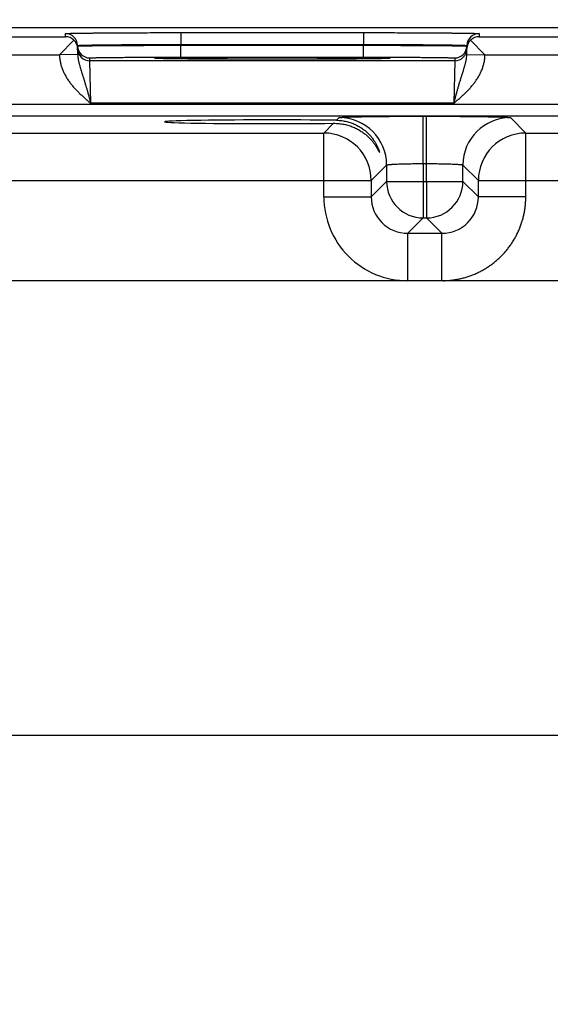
# Model space of a CAD drawing. Header units: inches. Extents: x 0 to 34, y 0 to 22.
# Tile 45 of 124: x 15 to 15.9, y 15.8 to 17.4. Entities that reach past the tile are written whole.
import ezdxf

# ---------------------------------------------------------------- set-up
doc = ezdxf.new("R2010")
doc.units = ezdxf.units.IN
doc.header["$LTSCALE"] = 1.87
doc.header["$MEASUREMENT"] = 0
doc.layers.get('0').update_dxf_attribs({"linetype": 'CONTINUOUS'})
doc.layers.add('DIMENSIONS', color=7, linetype='CONTINUOUS')
doc.styles.get("Standard").update_dxf_attribs({"font": 'txt', "width": 0.8})
doc.dimstyles.new('DIMSTYLE_1', dxfattribs={"dimtxt": 0.125, "dimasz": 0.18, "dimexe": 0.125, "dimexo": 0.0625, "dimgap": 0.09, "dimtad": 0, "dimtih": 1, "dimtoh": 1, "dimzin": 4, "dimdsep": 46, "dimtxsty": 'STANDARD', "dimblk": '_FILLED', "dimblk1": '_FILLED', "dimblk2": '_FILLED', "dimcen": 0.09, "dimadec": 0, "dimazin": 0, "dimtp": 0.01, "dimtm": 0.01, "dimtfac": 1, "dimtofl": 0, "dimtmove": 0, "dimatfit": 3, "dimldrblk": '_FILLED', "dimfxl": 1, "dimtolj": 1, "dimtzin": 4, "dimarcsym": 0})

# ---------------------------------------------------------------- blocks, each defined once
blk = doc.blocks.new('*D29')
at = {"layer": 'DIMENSIONS', "color": 2, "linetype": 'CONTINUOUS'}
blk.add_line((15.8888, 15.5751), (15.8888, 18.0491), dxfattribs=at)
at = {"layer": 'DIMENSIONS', "color": 2, "linetype": 'CONTINUOUS', "insert": (15.8263, 18.1116), "char_height": 0.125, "width": 1.025, "attachment_point": 1, "rotation": 90, "line_spacing_factor": 0.9}
blk.add_mtext('9.53{\\Ftxt.shx;\\W1.000000;\\H0.125000; }[242]', dxfattribs=at)
blk = doc.blocks.new('_FILLED')
at = {"color": 0, "linetype": 'BYBLOCK'}
blk.add_solid([(0, 0), (-1, 0.1736), (-1, -0.1736)], dxfattribs=at)

msp = doc.modelspace()

# ---------------------------------------------------------------- linework, layer by layer
at = {"color": 7, "linetype": 'CONTINUOUS'}
for p, q in [((17.0008, 17.3616), (7.5774, 17.3616)), ((14.8201, 17.3472), (15.0696, 17.3472)), ((15.0835, 17.3414), (15.0598, 17.3172)), ((15.0696, 17.3472), (15.0695, 17.3522)), ((15.2595, 17.3538), (15.5602, 17.3538)), ((15.2595, 17.3538), (15.2595, 17.3342)), ((15.5602, 17.3538), (15.5602, 17.3342)), ((15.7361, 17.3414), (15.7598, 17.3172)), ((15.7502, 17.3522), (15.7501, 17.3472)), ((15.7501, 17.3472), (15.9996, 17.3472)), ((15.0898, 17.3178), (15.0895, 17.3325)), ((15.2595, 17.3342), (15.5602, 17.3342)), ((15.2595, 17.3331), (15.2595, 17.3342)), ((15.2595, 17.3331), (15.5602, 17.3331)), ((15.2595, 17.3135), (15.2595, 17.3331)), ((15.5602, 17.3331), (15.5602, 17.3342)), ((15.5602, 17.3135), (15.5602, 17.3331)), ((15.7299, 17.3178), (15.7302, 17.3325)), ((14.8299, 17.3172), (15.0598, 17.3172)), ((15.0898, 17.3178), (15.0598, 17.3172)), ((15.1096, 17.3075), (15.1095, 17.3122)), ((15.2183, 17.3114), (15.2161, 17.3116)), ((15.2188, 17.3114), (15.2186, 17.3114)), ((15.2191, 17.3114), (15.2188, 17.3114)), ((15.2195, 17.3113), (15.2191, 17.3114)), ((15.22, 17.3113), (15.2195, 17.3113)), ((15.2205, 17.3113), (15.22, 17.3113)), ((15.2216, 17.3112), (15.2205, 17.3113)), ((15.2229, 17.3112), (15.2216, 17.3112)), ((15.2251, 17.3111), (15.2229, 17.3112)), ((15.2279, 17.3111), (15.2251, 17.3111)), ((15.2315, 17.311), (15.2279, 17.3111)), ((15.2349, 17.3109), (15.2315, 17.311)), ((15.2391, 17.3108), (15.2349, 17.3109)), ((15.2442, 17.3108), (15.2391, 17.3108)), ((15.2506, 17.3107), (15.2442, 17.3108)), ((15.2586, 17.3106), (15.2506, 17.3107)), ((15.2652, 17.3105), (15.2586, 17.3106)), ((15.2595, 17.3135), (15.5602, 17.3135)), ((15.2731, 17.3104), (15.2652, 17.3105)), ((15.2823, 17.3104), (15.2731, 17.3104)), ((15.2921, 17.3103), (15.2823, 17.3104)), ((15.3023, 17.3102), (15.2921, 17.3103)), ((15.313, 17.3102), (15.3023, 17.3102)), ((15.3242, 17.3101), (15.313, 17.3102)), ((15.3357, 17.3101), (15.3242, 17.3101)), ((15.3475, 17.31), (15.3357, 17.3101)), ((15.3596, 17.31), (15.3475, 17.31)), ((15.3719, 17.31), (15.3596, 17.31)), ((15.3844, 17.31), (15.3719, 17.31)), ((15.397, 17.3099), (15.3844, 17.31)), ((15.4096, 17.3099), (15.397, 17.3099)), ((15.4222, 17.3099), (15.4096, 17.3099)), ((15.4348, 17.31), (15.4222, 17.3099)), ((15.4473, 17.31), (15.4348, 17.31)), ((15.4596, 17.31), (15.4473, 17.31)), ((15.4717, 17.31), (15.4596, 17.31)), ((15.4836, 17.3101), (15.4717, 17.31)), ((15.495, 17.3101), (15.4836, 17.3101)), ((15.5053, 17.3102), (15.495, 17.3101)), ((15.5187, 17.3102), (15.5053, 17.3102)), ((15.5297, 17.3103), (15.5187, 17.3102)), ((15.5389, 17.3104), (15.5297, 17.3103)), ((15.5468, 17.3104), (15.5389, 17.3104)), ((15.5555, 17.3105), (15.5468, 17.3104)), ((15.5628, 17.3106), (15.5555, 17.3105)), ((15.5691, 17.3107), (15.5628, 17.3106)), ((15.5746, 17.3107), (15.5691, 17.3107)), ((15.5794, 17.3108), (15.5746, 17.3107)), ((15.5844, 17.3109), (15.5794, 17.3108)), ((15.5885, 17.311), (15.5844, 17.3109)), ((15.592, 17.3111), (15.5885, 17.311)), ((15.5947, 17.3111), (15.592, 17.3111)), ((15.5961, 17.3112), (15.5947, 17.3111)), ((15.5976, 17.3112), (15.5961, 17.3112)), ((15.5989, 17.3113), (15.5976, 17.3112)), ((15.5996, 17.3113), (15.5989, 17.3113)), ((15.6002, 17.3113), (15.5996, 17.3113)), ((15.6005, 17.3114), (15.6002, 17.3113)), ((15.6008, 17.3114), (15.6005, 17.3114)), ((15.601, 17.3114), (15.6008, 17.3114)), ((15.6012, 17.3114), (15.601, 17.3114)), ((15.6013, 17.3114), (15.6012, 17.3114)), ((15.6035, 17.3116), (15.6013, 17.3114)), ((15.7102, 17.3122), (15.7101, 17.3075)), ((15.7299, 17.3178), (15.7598, 17.3172)), ((15.7599, 17.3172), (15.9898, 17.3172)), ((15.7101, 17.3075), (15.1096, 17.3075)), ((15.1112, 17.2375), (15.1096, 17.3075)), ((15.7101, 17.3075), (15.7085, 17.2375)), ((16.7965, 17.2353), (9.3983, 17.2353)), ((15.7085, 17.2375), (15.1112, 17.2375)), ((16.7965, 17.2163), (9.3983, 17.2163)), ((15.5158, 17.2096), (15.5201, 17.2139)), ((15.6581, 17.2162), (15.6636, 17.2162)), ((15.6581, 17.1382), (15.6581, 17.2162)), ((15.6636, 17.1382), (15.6636, 17.2162)), ((15.8016, 17.2139), (15.827, 17.1885)), ((15.4947, 17.1885), (15.5108, 17.2046)), ((14.897, 17.1885), (15.4947, 17.1885)), ((15.4947, 17.0835), (15.4947, 17.1885)), ((15.827, 17.1885), (16.4247, 17.1885)), ((15.827, 17.0835), (15.827, 17.1885)), ((15.5981, 17.1359), (15.5727, 17.1105)), ((15.5981, 17.1359), (15.5981, 17.1089)), ((15.6581, 17.1382), (15.6636, 17.1382)), ((15.6581, 17.1382), (15.6581, 17.1089)), ((15.6636, 17.1089), (15.6636, 17.1382)), ((15.7236, 17.1359), (15.749, 17.1105)), ((15.7236, 17.1089), (15.7236, 17.1359)), ((14.819, 17.1105), (15.5727, 17.1105)), ((15.5727, 17.1105), (15.5727, 17.0835)), ((15.5981, 17.1089), (15.5727, 17.0835)), ((15.5981, 17.1089), (15.7236, 17.1089)), ((15.6581, 17.1089), (15.6581, 17.0489)), ((15.6636, 17.1089), (15.6636, 17.0489)), ((15.7236, 17.1089), (15.749, 17.0835)), ((15.749, 17.1105), (16.5027, 17.1105)), ((15.749, 17.0835), (15.749, 17.1105)), ((15.4947, 17.0835), (15.5727, 17.0835)), ((15.827, 17.0835), (15.749, 17.0835)), ((15.6581, 17.0489), (15.6327, 17.0235)), ((15.6581, 17.0489), (15.6636, 17.0489)), ((15.6636, 17.0489), (15.689, 17.0235)), ((15.6327, 17.0235), (15.689, 17.0235)), ((15.6327, 16.9455), (15.6327, 17.0235)), ((15.689, 16.9455), (15.689, 17.0235)), ((16.6407, 16.9455), (9.5541, 16.9455)), ((9.5541, 16.1975), (16.6407, 16.1975))]:
    msp.add_line(p, q, dxfattribs=at)
for points in [[(15.2186, 17.3114), (15.2185, 17.3114), (15.2184, 17.3114), (15.2184, 17.3114)], [(15.6013, 17.3114), (15.6013, 17.3114), (15.6013, 17.3114)]]:
    msp.add_lwpolyline(points, dxfattribs=at)
for centre, radius, start, end in [((15.0695, 17.3322), 0.02, 1.0012, 90.0013), ((15.0694, 17.327), 0.0202, 45.4189, 89.3143), ((15.0699, 17.3272), 0.0197, 1.0498, 46.2249), ((15.7497, 17.3272), 0.0197, 133.7752, 178.9502), ((15.7502, 17.3322), 0.02, 89.9987, 178.9988), ((15.7503, 17.327), 0.0202, 90.6857, 134.5811), ((15.1095, 17.3322), 0.02, 181.0012, 270.0013), ((15.1096, 17.3275), 0.02, 181.2271, 270.0013), ((15.7101, 17.3275), 0.02, 269.9987, 358.7855), ((15.7102, 17.3322), 0.02, 269.9987, 358.9988), ((15.6035, 17.2966), 0.015, 89.9998, 100.7095), ((15.5201, 17.1359), 0.078, 0.0209, 89.9791), ((15.8016, 17.1359), 0.078, 90.0209, 179.9791), ((15.4947, 17.1105), 0.078, 0.0209, 89.9791), ((15.827, 17.1105), 0.078, 90.0209, 179.9791), ((15.6581, 17.1089), 0.06, 180.0209, 269.9791), ((15.6636, 17.1089), 0.06, 270.0209, 359.9791), ((15.6327, 17.0835), 0.138, 179.9961, 270.0042), ((15.6327, 17.0835), 0.06, 179.9638, 270.0362), ((15.689, 17.0835), 0.06, 269.9638, 0.0362)]:
    msp.add_arc(centre, radius, start, end, dxfattribs=at)
msp.add_ellipse((15.4098, 17.2071), major_axis=(0.1771, 0), ratio=0.017455, start_param=0.929285, end_param=5.318993, dxfattribs=at)
for points, knots in [([(15.0695, 17.3522), (15.0695, 17.3522), (15.0695, 17.3522), (15.0695, 17.3522), (15.0695, 17.3522), (15.0695, 17.3522), (15.0696, 17.3522), (15.0696, 17.3522), (15.0696, 17.3522), (15.0697, 17.3523), (15.0698, 17.3523), (15.0699, 17.3523), (15.07, 17.3523), (15.0702, 17.3523), (15.0705, 17.3524), (15.071, 17.3524), (15.0716, 17.3524), (15.0723, 17.3525), (15.0732, 17.3525), (15.0742, 17.3526), (15.0752, 17.3526), (15.0764, 17.3526), (15.0777, 17.3527), (15.0791, 17.3527), (15.0806, 17.3527), (15.0823, 17.3528), (15.0846, 17.3528), (15.0879, 17.3529), (15.0921, 17.353), (15.0967, 17.353), (15.1016, 17.3531), (15.107, 17.3532), (15.1127, 17.3532), (15.1188, 17.3533), (15.1252, 17.3534), (15.132, 17.3534), (15.1416, 17.3535), (15.1543, 17.3536), (15.1702, 17.3537), (15.187, 17.3537), (15.2045, 17.3538), (15.2225, 17.3538), (15.2409, 17.3538), (15.2533, 17.3538), (15.2595, 17.3538)], [0, 0, 0, 0, 0.000056, 0.000092, 0.000134, 0.000241, 0.000383, 0.000559, 0.000772, 0.001022, 0.001308, 0.001991, 0.002823, 0.003804, 0.004935, 0.007643, 0.010948, 0.014847, 0.019338, 0.02442, 0.030088, 0.03634, 0.043173, 0.050581, 0.058561, 0.067109, 0.076218, 0.096099, 0.118157, 0.142341, 0.168591, 0.196844, 0.227033, 0.259085, 0.292923, 0.328465, 0.365625, 0.44444, 0.528609, 0.617319, 0.709716, 0.80491, 0.901983, 1, 1, 1, 1]), ([(15.5602, 17.3538), (15.5664, 17.3538), (15.5788, 17.3538), (15.5972, 17.3538), (15.6152, 17.3538), (15.6327, 17.3537), (15.6495, 17.3537), (15.6654, 17.3536), (15.6781, 17.3535), (15.6877, 17.3534), (15.6944, 17.3534), (15.7009, 17.3533), (15.707, 17.3532), (15.7127, 17.3532), (15.718, 17.3531), (15.723, 17.353), (15.7276, 17.353), (15.7318, 17.3529), (15.735, 17.3528), (15.7374, 17.3528), (15.739, 17.3527), (15.7406, 17.3527), (15.742, 17.3527), (15.7433, 17.3526), (15.7444, 17.3526), (15.7455, 17.3526), (15.7465, 17.3525), (15.7473, 17.3525), (15.7481, 17.3524), (15.7487, 17.3524), (15.7492, 17.3524), (15.7495, 17.3523), (15.7496, 17.3523), (15.7498, 17.3523), (15.7499, 17.3523), (15.75, 17.3523), (15.75, 17.3522), (15.7501, 17.3522), (15.7501, 17.3522), (15.7501, 17.3522), (15.7501, 17.3522), (15.7502, 17.3522), (15.7502, 17.3522), (15.7502, 17.3522), (15.7502, 17.3522)], [0, 0, 0, 0, 0.098017, 0.19509, 0.290284, 0.382681, 0.471391, 0.55556, 0.634375, 0.671535, 0.707077, 0.740915, 0.772967, 0.803156, 0.831409, 0.857659, 0.881843, 0.903901, 0.923782, 0.932891, 0.941439, 0.949419, 0.956827, 0.96366, 0.969912, 0.97558, 0.980662, 0.985153, 0.989052, 0.992357, 0.995065, 0.996196, 0.997177, 0.998009, 0.998692, 0.998978, 0.999228, 0.999441, 0.999617, 0.999759, 0.999866, 0.999908, 0.999944, 1, 1, 1, 1]), ([(15.0895, 17.3325), (15.0895, 17.3325), (15.0895, 17.3325), (15.0895, 17.3326), (15.0895, 17.3326), (15.0896, 17.3326), (15.0896, 17.3326), (15.0896, 17.3326), (15.0897, 17.3326), (15.0897, 17.3326), (15.0898, 17.3327), (15.09, 17.3327), (15.0901, 17.3327), (15.0903, 17.3327), (15.0906, 17.3328), (15.0908, 17.3328), (15.0911, 17.3328), (15.0915, 17.3328), (15.092, 17.3329), (15.0928, 17.3329), (15.0937, 17.333), (15.0946, 17.333), (15.0957, 17.3331), (15.0968, 17.3331), (15.0981, 17.3331), (15.1, 17.3332), (15.1026, 17.3333), (15.1059, 17.3334), (15.1097, 17.3334), (15.1138, 17.3335), (15.1182, 17.3336), (15.123, 17.3337), (15.1282, 17.3337), (15.1336, 17.3338), (15.1394, 17.3339), (15.1454, 17.3339), (15.154, 17.334), (15.1653, 17.3341), (15.1796, 17.3341), (15.1946, 17.3342), (15.2103, 17.3342), (15.2264, 17.3342), (15.2429, 17.3342), (15.2539, 17.3342), (15.2595, 17.3342)], [0, 0, 0, 0, 0.000074, 0.000165, 0.000283, 0.000432, 0.000615, 0.000833, 0.001086, 0.001376, 0.002065, 0.002902, 0.003887, 0.005021, 0.006303, 0.007733, 0.009313, 0.011041, 0.014942, 0.019435, 0.024517, 0.030186, 0.036439, 0.043271, 0.050679, 0.058658, 0.076312, 0.096191, 0.118246, 0.142426, 0.168672, 0.196922, 0.227107, 0.259155, 0.292989, 0.328526, 0.365683, 0.44449, 0.52865, 0.617353, 0.709742, 0.804928, 0.901992, 1, 1, 1, 1]), ([(15.0895, 17.3318), (15.0895, 17.3318), (15.0895, 17.3318), (15.0895, 17.3318), (15.0895, 17.3318), (15.0896, 17.3318), (15.0896, 17.3318), (15.0896, 17.3318), (15.0896, 17.3319), (15.0897, 17.3319), (15.0897, 17.3319), (15.0899, 17.3319), (15.09, 17.3319), (15.0902, 17.3319), (15.0903, 17.3319), (15.0906, 17.3319), (15.0908, 17.3319), (15.0911, 17.3319), (15.0915, 17.332), (15.0921, 17.332), (15.0928, 17.332), (15.0937, 17.332), (15.0946, 17.3321), (15.0957, 17.3321), (15.0969, 17.3321), (15.0981, 17.3321), (15.0995, 17.3322), (15.1009, 17.3322), (15.1031, 17.3322), (15.106, 17.3323), (15.1097, 17.3323), (15.1138, 17.3324), (15.1183, 17.3324), (15.1231, 17.3325), (15.1282, 17.3325), (15.1336, 17.3326), (15.1394, 17.3326), (15.1454, 17.3326), (15.154, 17.3327), (15.1654, 17.3328), (15.1796, 17.3328), (15.1946, 17.3329), (15.2103, 17.333), (15.2264, 17.333), (15.2429, 17.3331), (15.2539, 17.3331), (15.2595, 17.3331)], [0, 0, 0, 0, 0.000039, 0.000068, 0.000105, 0.000205, 0.000341, 0.000513, 0.000722, 0.000969, 0.001252, 0.001932, 0.002761, 0.00374, 0.004868, 0.006146, 0.007574, 0.009151, 0.010876, 0.014774, 0.019265, 0.024346, 0.030014, 0.036267, 0.0431, 0.050509, 0.05849, 0.067038, 0.076148, 0.096032, 0.118094, 0.14228, 0.168533, 0.19679, 0.226982, 0.259037, 0.292878, 0.328423, 0.365586, 0.444407, 0.528581, 0.617296, 0.709699, 0.804898, 0.901977, 1, 1, 1, 1]), ([(15.5602, 17.3342), (15.5658, 17.3342), (15.5768, 17.3342), (15.5933, 17.3342), (15.6094, 17.3342), (15.6251, 17.3342), (15.6401, 17.3341), (15.6544, 17.3341), (15.6657, 17.334), (15.6743, 17.3339), (15.6803, 17.3339), (15.6861, 17.3338), (15.6915, 17.3337), (15.6966, 17.3337), (15.7014, 17.3336), (15.7059, 17.3335), (15.71, 17.3334), (15.7137, 17.3334), (15.7171, 17.3333), (15.7197, 17.3332), (15.7216, 17.3331), (15.7228, 17.3331), (15.724, 17.3331), (15.7251, 17.333), (15.726, 17.333), (15.7269, 17.3329), (15.7276, 17.3329), (15.7282, 17.3328), (15.7286, 17.3328), (15.7289, 17.3328), (15.7291, 17.3328), (15.7293, 17.3327), (15.7295, 17.3327), (15.7297, 17.3327), (15.7298, 17.3327), (15.7299, 17.3326), (15.73, 17.3326), (15.7301, 17.3326), (15.7301, 17.3326), (15.7301, 17.3326), (15.7301, 17.3326), (15.7302, 17.3326), (15.7302, 17.3325), (15.7302, 17.3325), (15.7302, 17.3325)], [0, 0, 0, 0, 0.098008, 0.195072, 0.290258, 0.382647, 0.47135, 0.55551, 0.634317, 0.671474, 0.707011, 0.740845, 0.772893, 0.803078, 0.831328, 0.857574, 0.881754, 0.903809, 0.923688, 0.941342, 0.949321, 0.956729, 0.963561, 0.969814, 0.975483, 0.980565, 0.985058, 0.988959, 0.990687, 0.992267, 0.993697, 0.994979, 0.996113, 0.997098, 0.997935, 0.998624, 0.998914, 0.999167, 0.999385, 0.999568, 0.999717, 0.999835, 0.999926, 1, 1, 1, 1]), ([(15.5602, 17.3331), (15.5657, 17.3331), (15.5768, 17.3331), (15.5933, 17.333), (15.6094, 17.333), (15.625, 17.3329), (15.6401, 17.3328), (15.6543, 17.3328), (15.6657, 17.3327), (15.6743, 17.3326), (15.6803, 17.3326), (15.686, 17.3326), (15.6915, 17.3325), (15.6966, 17.3325), (15.7014, 17.3324), (15.7059, 17.3324), (15.71, 17.3323), (15.7137, 17.3323), (15.7166, 17.3322), (15.7187, 17.3322), (15.7202, 17.3322), (15.7216, 17.3321), (15.7228, 17.3321), (15.724, 17.3321), (15.725, 17.3321), (15.726, 17.332), (15.7269, 17.332), (15.7276, 17.332), (15.7282, 17.332), (15.7286, 17.3319), (15.7289, 17.3319), (15.7291, 17.3319), (15.7293, 17.3319), (15.7295, 17.3319), (15.7297, 17.3319), (15.7298, 17.3319), (15.7299, 17.3319), (15.73, 17.3319), (15.73, 17.3319), (15.7301, 17.3318), (15.7301, 17.3318), (15.7301, 17.3318), (15.7301, 17.3318), (15.7302, 17.3318), (15.7302, 17.3318), (15.7302, 17.3318), (15.7302, 17.3318)], [0, 0, 0, 0, 0.098023, 0.195102, 0.290301, 0.382704, 0.471419, 0.555593, 0.634414, 0.671577, 0.707122, 0.740963, 0.773018, 0.80321, 0.831467, 0.85772, 0.881906, 0.903968, 0.923852, 0.932962, 0.94151, 0.949491, 0.9569, 0.963733, 0.969986, 0.975654, 0.980735, 0.985226, 0.989124, 0.990849, 0.992426, 0.993854, 0.995132, 0.99626, 0.997239, 0.998068, 0.998748, 0.999031, 0.999278, 0.999487, 0.999659, 0.999795, 0.999895, 0.999932, 0.999961, 1, 1, 1, 1]), ([(15.0598, 17.3172), (15.0598, 17.3167), (15.0598, 17.3156), (15.0599, 17.3141), (15.06, 17.3126), (15.0602, 17.3111), (15.0604, 17.3095), (15.0606, 17.308), (15.0609, 17.3065), (15.0613, 17.3045), (15.0618, 17.302), (15.0629, 17.2981), (15.0646, 17.2933), (15.0666, 17.2886), (15.0685, 17.285), (15.0699, 17.2823), (15.0715, 17.2796), (15.0731, 17.2771), (15.0749, 17.2745), (15.0766, 17.272), (15.0785, 17.2696), (15.0804, 17.2672), (15.0824, 17.2649), (15.0851, 17.2618), (15.0886, 17.2581), (15.0929, 17.2538), (15.0974, 17.2496), (15.1019, 17.2455), (15.1065, 17.2415), (15.1096, 17.2388), (15.1112, 17.2375)], [0, 0, 0, 0, 0.015626, 0.031252, 0.046878, 0.062504, 0.07813, 0.093756, 0.109382, 0.125008, 0.156258, 0.187508, 0.249996, 0.312486, 0.343737, 0.374987, 0.406238, 0.437489, 0.46874, 0.499991, 0.531242, 0.562493, 0.593745, 0.624996, 0.687496, 0.749996, 0.812498, 0.874998, 0.937499, 1, 1, 1, 1]), ([(15.0898, 17.3178), (15.0898, 17.3161), (15.09, 17.3136), (15.0905, 17.3103), (15.0909, 17.3078), (15.0914, 17.3054), (15.092, 17.303), (15.0926, 17.3007), (15.0933, 17.2983), (15.094, 17.2959), (15.0947, 17.2936), (15.0954, 17.2912), (15.0964, 17.288), (15.0974, 17.2848), (15.0984, 17.2816), (15.0992, 17.2792), (15.0999, 17.2767), (15.1007, 17.2742), (15.1013, 17.2721), (15.1018, 17.2705), (15.1023, 17.2688), (15.103, 17.2666), (15.1037, 17.2641), (15.1045, 17.2615), (15.1052, 17.2589), (15.1059, 17.2567), (15.1063, 17.2549), (15.1068, 17.2531), (15.1075, 17.2509), (15.1082, 17.2483), (15.1088, 17.246), (15.1093, 17.2442), (15.1097, 17.2429), (15.1101, 17.2415), (15.1106, 17.2397), (15.1109, 17.2384), (15.1112, 17.2375)], [0, 0, 0, 0, 0.06052, 0.090458, 0.120221, 0.149857, 0.179403, 0.208909, 0.238413, 0.267956, 0.29758, 0.327317, 0.3572, 0.417522, 0.448, 0.478712, 0.509671, 0.540886, 0.572359, 0.58819, 0.604083, 0.636056, 0.668275, 0.700725, 0.73339, 0.766253, 0.782753, 0.799296, 0.832498, 0.865833, 0.899278, 0.916033, 0.932805, 0.949592, 0.966389, 1, 1, 1, 1]), ([(15.1095, 17.3122), (15.1095, 17.3122), (15.1095, 17.3122), (15.1095, 17.3122), (15.1095, 17.3122), (15.1096, 17.3122), (15.1096, 17.3122), (15.1096, 17.3122), (15.1097, 17.3122), (15.1097, 17.3122), (15.1098, 17.3122), (15.1099, 17.3123), (15.1101, 17.3123), (15.1103, 17.3123), (15.1107, 17.3123), (15.1112, 17.3124), (15.1118, 17.3124), (15.1124, 17.3124), (15.1132, 17.3125), (15.114, 17.3125), (15.115, 17.3125), (15.116, 17.3125), (15.1171, 17.3126), (15.1188, 17.3126), (15.121, 17.3127), (15.124, 17.3127), (15.1273, 17.3128), (15.1309, 17.3128), (15.1349, 17.3129), (15.1391, 17.3129), (15.1436, 17.313), (15.1484, 17.313), (15.1535, 17.3131), (15.1588, 17.3131), (15.1664, 17.3132), (15.1764, 17.3133), (15.189, 17.3133), (15.2023, 17.3134), (15.2161, 17.3134), (15.2303, 17.3135), (15.2448, 17.3135), (15.2546, 17.3135), (15.2595, 17.3135)], [0, 0, 0, 0, 0.00013, 0.00018, 0.000238, 0.000379, 0.000556, 0.000768, 0.001018, 0.001304, 0.001987, 0.002819, 0.003801, 0.004931, 0.007639, 0.010944, 0.014843, 0.019334, 0.024416, 0.030084, 0.036337, 0.043169, 0.050578, 0.058558, 0.076214, 0.096095, 0.118154, 0.142337, 0.168588, 0.196841, 0.22703, 0.259082, 0.29292, 0.328462, 0.365623, 0.444438, 0.528607, 0.617317, 0.709715, 0.804909, 0.901983, 1, 1, 1, 1]), ([(15.2161, 17.3116), (15.2161, 17.3116), (15.2161, 17.3116), (15.2161, 17.3116), (15.2162, 17.3117), (15.2162, 17.3117), (15.2162, 17.3117), (15.2162, 17.3117), (15.2163, 17.3117), (15.2163, 17.3117), (15.2164, 17.3117), (15.2165, 17.3117), (15.2167, 17.3118), (15.2169, 17.3118), (15.2172, 17.3118), (15.2176, 17.3118), (15.2183, 17.3119), (15.219, 17.3119), (15.2199, 17.312), (15.2209, 17.312), (15.222, 17.312), (15.2232, 17.3121), (15.2245, 17.3121), (15.2259, 17.3122), (15.2275, 17.3122), (15.2291, 17.3122), (15.2316, 17.3123), (15.2349, 17.3124), (15.2391, 17.3124), (15.2438, 17.3125), (15.2489, 17.3126), (15.2544, 17.3126), (15.2602, 17.3127), (15.2664, 17.3128), (15.273, 17.3128), (15.2798, 17.3129), (15.2896, 17.313), (15.3026, 17.313), (15.3188, 17.3131), (15.3359, 17.3132), (15.3538, 17.3132), (15.3722, 17.3133), (15.3909, 17.3133), (15.4098, 17.3133), (15.4288, 17.3133), (15.4475, 17.3133), (15.4659, 17.3132), (15.4837, 17.3132), (15.5009, 17.3131), (15.5171, 17.313), (15.53, 17.313), (15.5398, 17.3129), (15.5467, 17.3128), (15.5533, 17.3128), (15.5595, 17.3127), (15.5653, 17.3126), (15.5708, 17.3126), (15.5759, 17.3125), (15.5805, 17.3124), (15.5848, 17.3124), (15.5881, 17.3123), (15.5905, 17.3122), (15.5922, 17.3122), (15.5937, 17.3122), (15.5952, 17.3121), (15.5965, 17.3121), (15.5977, 17.312), (15.5988, 17.312), (15.5998, 17.312), (15.6007, 17.3119), (15.6014, 17.3119), (15.6021, 17.3118), (15.6025, 17.3118), (15.6028, 17.3118), (15.603, 17.3118), (15.6032, 17.3117), (15.6033, 17.3117), (15.6034, 17.3117), (15.6034, 17.3117), (15.6035, 17.3117), (15.6035, 17.3117), (15.6035, 17.3117), (15.6035, 17.3117), (15.6035, 17.3116), (15.6035, 17.3116), (15.6035, 17.3116), (15.6035, 17.3116)], [0, 0, 0, 0, 0.000028, 0.000046, 0.000067, 0.000121, 0.000191, 0.00028, 0.000386, 0.000511, 0.000654, 0.000996, 0.001412, 0.001903, 0.002469, 0.003824, 0.005476, 0.007427, 0.009674, 0.012215, 0.015051, 0.018178, 0.021595, 0.025301, 0.029292, 0.033567, 0.038123, 0.048066, 0.059098, 0.071192, 0.084318, 0.098447, 0.113543, 0.129569, 0.146489, 0.16426, 0.18284, 0.222246, 0.264327, 0.308678, 0.354872, 0.402465, 0.450996, 0.5, 0.549004, 0.597535, 0.645128, 0.691322, 0.735673, 0.777754, 0.81716, 0.83574, 0.853511, 0.870431, 0.886457, 0.901553, 0.915682, 0.928808, 0.940902, 0.951934, 0.961877, 0.966433, 0.970708, 0.974699, 0.978405, 0.981822, 0.984949, 0.987785, 0.990326, 0.992573, 0.994524, 0.996176, 0.997531, 0.998097, 0.998588, 0.999004, 0.999346, 0.999489, 0.999614, 0.99972, 0.999809, 0.999879, 0.999933, 0.999954, 0.999972, 1, 1, 1, 1]), ([(15.6013, 17.3114), (15.6011, 17.3114), (15.6006, 17.3113), (15.5995, 17.3113), (15.5979, 17.3112), (15.5957, 17.3111), (15.5931, 17.3111), (15.5901, 17.311), (15.5868, 17.3109), (15.5832, 17.3109), (15.5776, 17.3108), (15.5699, 17.3107), (15.5597, 17.3106), (15.5483, 17.3104), (15.5358, 17.3103), (15.5223, 17.3102), (15.5027, 17.3101), (15.4765, 17.31), (15.4437, 17.31), (15.4099, 17.3099), (15.376, 17.31), (15.3433, 17.31), (15.3171, 17.3101), (15.2974, 17.3102), (15.284, 17.3103), (15.2715, 17.3104), (15.2601, 17.3106), (15.2498, 17.3107), (15.2421, 17.3108), (15.2365, 17.3109), (15.2329, 17.3109), (15.2296, 17.311), (15.2266, 17.3111), (15.224, 17.3111), (15.2218, 17.3112), (15.2202, 17.3113), (15.2191, 17.3113), (15.2186, 17.3114), (15.2183, 17.3114)], [0, 0, 0, 0, 0.001812, 0.003868, 0.008711, 0.014521, 0.021285, 0.028992, 0.037624, 0.047167, 0.057601, 0.081057, 0.10781, 0.137648, 0.170338, 0.205621, 0.243221, 0.32417, 0.410643, 0.499923, 0.589206, 0.675687, 0.75665, 0.794259, 0.829552, 0.862252, 0.892103, 0.918868, 0.942339, 0.952779, 0.962329, 0.97097, 0.978683, 0.985455, 0.991273, 0.996124, 0.998184, 1, 1, 1, 1]), ([(15.5602, 17.3135), (15.5651, 17.3135), (15.5748, 17.3135), (15.5894, 17.3135), (15.6036, 17.3134), (15.6174, 17.3134), (15.6307, 17.3133), (15.6433, 17.3133), (15.6533, 17.3132), (15.6608, 17.3131), (15.6662, 17.3131), (15.6712, 17.313), (15.676, 17.313), (15.6806, 17.3129), (15.6848, 17.3129), (15.6887, 17.3128), (15.6924, 17.3128), (15.6957, 17.3127), (15.6986, 17.3127), (15.7009, 17.3126), (15.7026, 17.3126), (15.7037, 17.3125), (15.7047, 17.3125), (15.7056, 17.3125), (15.7065, 17.3125), (15.7073, 17.3124), (15.7079, 17.3124), (15.7085, 17.3124), (15.709, 17.3123), (15.7094, 17.3123), (15.7096, 17.3123), (15.7097, 17.3123), (15.7099, 17.3122), (15.71, 17.3122), (15.71, 17.3122), (15.7101, 17.3122), (15.7101, 17.3122), (15.7101, 17.3122), (15.7101, 17.3122), (15.7101, 17.3122), (15.7102, 17.3122), (15.7102, 17.3122), (15.7102, 17.3122)], [0, 0, 0, 0, 0.098017, 0.195091, 0.290285, 0.382683, 0.471393, 0.555562, 0.634377, 0.671538, 0.70708, 0.740918, 0.77297, 0.803159, 0.831412, 0.857663, 0.881846, 0.903905, 0.923786, 0.941442, 0.949422, 0.956831, 0.963663, 0.969916, 0.975584, 0.980666, 0.985157, 0.989056, 0.992361, 0.995069, 0.996199, 0.997181, 0.998013, 0.998696, 0.998982, 0.999232, 0.999444, 0.999621, 0.999762, 0.99982, 0.99987, 1, 1, 1, 1]), ([(15.7085, 17.2375), (15.7088, 17.2384), (15.7092, 17.2402), (15.7099, 17.2424), (15.7104, 17.2442), (15.7109, 17.246), (15.7115, 17.2483), (15.7122, 17.2509), (15.7128, 17.2531), (15.7133, 17.2549), (15.7138, 17.2567), (15.7144, 17.2589), (15.7152, 17.2615), (15.716, 17.2641), (15.7166, 17.2662), (15.7171, 17.2679), (15.7175, 17.2692), (15.7178, 17.2705), (15.7183, 17.2721), (15.719, 17.2742), (15.7197, 17.2767), (15.7205, 17.2792), (15.7213, 17.2816), (15.7223, 17.2848), (15.7233, 17.288), (15.7243, 17.2912), (15.725, 17.2936), (15.7257, 17.2959), (15.7264, 17.2983), (15.727, 17.3007), (15.7277, 17.303), (15.7282, 17.3054), (15.7288, 17.3078), (15.7292, 17.3103), (15.7297, 17.3136), (15.7299, 17.3161), (15.7299, 17.3178)], [0, 0, 0, 0, 0.033611, 0.067195, 0.083967, 0.100722, 0.134167, 0.167502, 0.200704, 0.217247, 0.233747, 0.26661, 0.299275, 0.331725, 0.363944, 0.379961, 0.395916, 0.41181, 0.427641, 0.459113, 0.490329, 0.521288, 0.552, 0.582478, 0.6428, 0.672683, 0.70242, 0.732044, 0.761587, 0.791091, 0.820597, 0.850143, 0.879779, 0.909542, 0.939479, 1, 1, 1, 1]), ([(15.7085, 17.2375), (15.7101, 17.2388), (15.7131, 17.2415), (15.7177, 17.2455), (15.7223, 17.2496), (15.7267, 17.2538), (15.7304, 17.2574), (15.7332, 17.2603), (15.7353, 17.2626), (15.7373, 17.2649), (15.7393, 17.2672), (15.7412, 17.2696), (15.743, 17.272), (15.7448, 17.2745), (15.7465, 17.2771), (15.7482, 17.2796), (15.7497, 17.2823), (15.7512, 17.285), (15.753, 17.2886), (15.7551, 17.2933), (15.7571, 17.2991), (15.7584, 17.304), (15.759, 17.3075), (15.7593, 17.3095), (15.7595, 17.3111), (15.7597, 17.3126), (15.7598, 17.3141), (15.7599, 17.3156), (15.7599, 17.3167), (15.7599, 17.3172)], [0, 0, 0, 0, 0.062501, 0.125003, 0.187505, 0.250007, 0.312508, 0.34376, 0.375012, 0.406263, 0.437515, 0.468767, 0.500018, 0.53127, 0.562521, 0.593773, 0.625024, 0.656275, 0.687526, 0.750017, 0.812506, 0.874993, 0.906243, 0.921869, 0.937495, 0.953122, 0.968748, 0.984374, 1, 1, 1, 1]), ([(15.5201, 17.2139), (15.5201, 17.2139), (15.5201, 17.2139), (15.5201, 17.2139), (15.5202, 17.2139), (15.5203, 17.214), (15.5204, 17.214), (15.5205, 17.214), (15.5207, 17.2141), (15.521, 17.2141), (15.5214, 17.2142), (15.5219, 17.2142), (15.5225, 17.2143), (15.5232, 17.2143), (15.5239, 17.2144), (15.5247, 17.2144), (15.5256, 17.2145), (15.527, 17.2146), (15.5289, 17.2147), (15.5314, 17.2148), (15.5342, 17.2149), (15.5372, 17.215), (15.5406, 17.2151), (15.5443, 17.2152), (15.5482, 17.2153), (15.5523, 17.2154), (15.5568, 17.2155), (15.5631, 17.2156), (15.5716, 17.2157), (15.5824, 17.2158), (15.5939, 17.216), (15.606, 17.2161), (15.6186, 17.2161), (15.6315, 17.2162), (15.6447, 17.2162), (15.6536, 17.2162), (15.6581, 17.2162)], [0, 0, 0, 0, 0.000163, 0.000356, 0.000838, 0.001454, 0.002211, 0.003109, 0.004151, 0.006666, 0.009759, 0.013431, 0.01768, 0.022505, 0.027903, 0.033872, 0.040409, 0.047509, 0.063386, 0.081466, 0.101706, 0.124061, 0.148477, 0.174898, 0.203261, 0.233501, 0.265545, 0.299319, 0.371734, 0.450065, 0.533574, 0.621476, 0.712942, 0.807113, 0.9031, 1, 1, 1, 1]), ([(15.6636, 17.2162), (15.6681, 17.2162), (15.677, 17.2162), (15.6902, 17.2162), (15.7031, 17.2161), (15.7157, 17.2161), (15.7278, 17.216), (15.7393, 17.2158), (15.7501, 17.2157), (15.7586, 17.2156), (15.7649, 17.2155), (15.7694, 17.2154), (15.7735, 17.2153), (15.7774, 17.2152), (15.7811, 17.2151), (15.7845, 17.215), (15.7875, 17.2149), (15.7903, 17.2148), (15.7928, 17.2147), (15.7947, 17.2146), (15.7961, 17.2145), (15.797, 17.2144), (15.7978, 17.2144), (15.7985, 17.2143), (15.7992, 17.2143), (15.7998, 17.2142), (15.8003, 17.2142), (15.8007, 17.2141), (15.801, 17.2141), (15.8012, 17.214), (15.8013, 17.214), (15.8014, 17.214), (15.8015, 17.2139), (15.8016, 17.2139), (15.8016, 17.2139), (15.8016, 17.2139), (15.8016, 17.2139)], [0, 0, 0, 0, 0.0969, 0.192887, 0.287058, 0.378524, 0.466426, 0.549935, 0.628266, 0.700681, 0.734455, 0.766499, 0.796739, 0.825102, 0.851523, 0.875939, 0.898294, 0.918534, 0.936614, 0.952491, 0.959591, 0.966128, 0.972097, 0.977495, 0.98232, 0.986569, 0.990241, 0.993334, 0.995849, 0.996891, 0.997789, 0.998546, 0.999162, 0.999644, 0.999837, 1, 1, 1, 1]), ([(15.5108, 17.2046), (15.5123, 17.2046), (15.5153, 17.2046), (15.5197, 17.2043), (15.524, 17.2037), (15.5282, 17.203), (15.5322, 17.2021), (15.5373, 17.2006), (15.5433, 17.1984), (15.5501, 17.1952), (15.5562, 17.1915), (15.5617, 17.1876), (15.5659, 17.1841), (15.569, 17.1811), (15.5711, 17.1789), (15.5731, 17.1767), (15.5749, 17.1745), (15.5766, 17.1723), (15.5782, 17.1702), (15.5796, 17.1681), (15.5807, 17.1663), (15.5816, 17.165), (15.5821, 17.1641), (15.5826, 17.1631), (15.5831, 17.1623), (15.5836, 17.1614), (15.584, 17.1607), (15.5844, 17.1599), (15.5847, 17.1594), (15.5849, 17.159), (15.5851, 17.1587), (15.5852, 17.1584), (15.5853, 17.1582), (15.5855, 17.158), (15.5856, 17.1578), (15.5857, 17.1576), (15.5858, 17.1575), (15.5858, 17.1574), (15.5859, 17.1573), (15.5859, 17.1572), (15.586, 17.1572), (15.586, 17.1572), (15.586, 17.1572), (15.586, 17.1571), (15.5861, 17.1571), (15.5861, 17.1571), (15.5861, 17.1572), (15.5861, 17.1572), (15.5861, 17.1572), (15.5861, 17.1572), (15.5861, 17.1573), (15.5861, 17.1573)], [0, 0, 0, 0, 0.048093, 0.095091, 0.141009, 0.185866, 0.229688, 0.272501, 0.3552, 0.434225, 0.509783, 0.582024, 0.651013, 0.684282, 0.716702, 0.748235, 0.778826, 0.808398, 0.836844, 0.86402, 0.889735, 0.901969, 0.913737, 0.924997, 0.935698, 0.945787, 0.955203, 0.963879, 0.971744, 0.975349, 0.978724, 0.981859, 0.984745, 0.987372, 0.989733, 0.99182, 0.993626, 0.995146, 0.996377, 0.996884, 0.99732, 0.997686, 0.997986, 0.998225, 0.998416, 0.998584, 0.998762, 0.99898, 0.999254, 0.999593, 1, 1, 1, 1]), ([(15.5158, 17.2096), (15.5173, 17.2096), (15.5201, 17.2095), (15.5243, 17.2091), (15.5283, 17.2084), (15.5323, 17.2076), (15.5361, 17.2066), (15.5397, 17.2054), (15.5432, 17.2041), (15.5476, 17.2021), (15.5528, 17.1994), (15.5586, 17.1957), (15.5637, 17.1916), (15.5683, 17.1873), (15.5717, 17.1835), (15.5742, 17.1805), (15.5759, 17.1782), (15.5775, 17.1759), (15.5789, 17.1736), (15.5803, 17.1714), (15.5814, 17.1692), (15.5825, 17.1671), (15.5834, 17.1651), (15.5841, 17.1635), (15.5846, 17.1623), (15.5849, 17.1614), (15.5852, 17.1607), (15.5854, 17.16), (15.5856, 17.1593), (15.5858, 17.1587), (15.5859, 17.1583), (15.586, 17.158), (15.586, 17.1578), (15.5861, 17.1576), (15.5861, 17.1575), (15.5861, 17.1574), (15.5861, 17.1573), (15.5861, 17.1573)], [0, 0, 0, 0, 0.045855, 0.09065, 0.134413, 0.177176, 0.218973, 0.25984, 0.299816, 0.338935, 0.414725, 0.487482, 0.557395, 0.624572, 0.689013, 0.720173, 0.750576, 0.780168, 0.808872, 0.836587, 0.863175, 0.888457, 0.912195, 0.934085, 0.944221, 0.953744, 0.962593, 0.970702, 0.978, 0.984418, 0.989885, 0.992242, 0.994337, 0.996164, 0.997719, 0.998998, 1, 1, 1, 1]), ([(15.5981, 17.1359), (15.5981, 17.1359), (15.5981, 17.1359), (15.5982, 17.136), (15.5982, 17.136), (15.5982, 17.136), (15.5983, 17.1361), (15.5985, 17.1361), (15.5987, 17.1362), (15.5989, 17.1362), (15.5991, 17.1363), (15.5994, 17.1363), (15.5997, 17.1364), (15.6002, 17.1365), (15.6009, 17.1366), (15.6019, 17.1367), (15.603, 17.1368), (15.6042, 17.1369), (15.6055, 17.137), (15.607, 17.1371), (15.6086, 17.1372), (15.6103, 17.1373), (15.6128, 17.1374), (15.6161, 17.1376), (15.6205, 17.1377), (15.6252, 17.1379), (15.6301, 17.138), (15.6354, 17.1381), (15.6409, 17.1382), (15.6465, 17.1382), (15.6523, 17.1382), (15.6561, 17.1382), (15.6581, 17.1382)], [0, 0, 0, 0, 0.001207, 0.001961, 0.002833, 0.003829, 0.004956, 0.00761, 0.010815, 0.014577, 0.018901, 0.023788, 0.029238, 0.035251, 0.048954, 0.064874, 0.082978, 0.103228, 0.125578, 0.149979, 0.176374, 0.204703, 0.234899, 0.300612, 0.3729, 0.451087, 0.53444, 0.622178, 0.713473, 0.807469, 0.903279, 1, 1, 1, 1]), ([(15.6636, 17.1382), (15.6656, 17.1382), (15.6694, 17.1382), (15.6752, 17.1382), (15.6808, 17.1382), (15.6863, 17.1381), (15.6915, 17.138), (15.6965, 17.1379), (15.7012, 17.1377), (15.7056, 17.1376), (15.7089, 17.1374), (15.7114, 17.1373), (15.7131, 17.1372), (15.7147, 17.1371), (15.7162, 17.137), (15.7175, 17.1369), (15.7187, 17.1368), (15.7198, 17.1367), (15.7208, 17.1366), (15.7215, 17.1365), (15.722, 17.1364), (15.7223, 17.1363), (15.7226, 17.1363), (15.7228, 17.1362), (15.723, 17.1362), (15.7232, 17.1361), (15.7234, 17.1361), (15.7234, 17.136), (15.7235, 17.136), (15.7235, 17.136), (15.7236, 17.1359), (15.7236, 17.1359), (15.7236, 17.1359)], [0, 0, 0, 0, 0.096721, 0.192531, 0.286527, 0.377822, 0.46556, 0.548913, 0.6271, 0.699388, 0.765101, 0.795297, 0.823626, 0.850021, 0.874422, 0.896772, 0.917022, 0.935126, 0.951046, 0.964749, 0.970762, 0.976212, 0.981099, 0.985423, 0.989185, 0.99239, 0.995044, 0.996171, 0.997167, 0.998039, 0.998793, 1, 1, 1, 1]), ([(15.6909, 16.9455), (15.6915, 16.9455), (15.6926, 16.9455), (15.6943, 16.9456), (15.696, 16.9457), (15.6976, 16.9458), (15.6993, 16.9459), (15.701, 16.946), (15.7027, 16.9462), (15.7049, 16.9464), (15.7077, 16.9468), (15.711, 16.9473), (15.7143, 16.9478), (15.7187, 16.9487), (15.7241, 16.95), (15.7306, 16.9519), (15.7369, 16.954), (15.7432, 16.9565), (15.7493, 16.9593), (15.7552, 16.9624), (15.7611, 16.9658), (15.7667, 16.9694), (15.7722, 16.9733), (15.7774, 16.9775), (15.7825, 16.9819), (15.7873, 16.9866), (15.7919, 16.9915), (15.7962, 16.9966), (15.8003, 17.0019), (15.8042, 17.0074), (15.8077, 17.0131), (15.811, 17.019), (15.814, 17.025), (15.8167, 17.0311), (15.8191, 17.0374), (15.8212, 17.0438), (15.823, 17.0502), (15.8244, 17.0568), (15.8256, 17.0634), (15.8264, 17.0701), (15.8269, 17.0768), (15.827, 17.0813), (15.827, 17.0835)], [0, 0, 0, 0, 0.007813, 0.015626, 0.02344, 0.031253, 0.039066, 0.046879, 0.054692, 0.062505, 0.078131, 0.093757, 0.109383, 0.125009, 0.156259, 0.187508, 0.218758, 0.250008, 0.281257, 0.312507, 0.343757, 0.375007, 0.406256, 0.437506, 0.468756, 0.500005, 0.531255, 0.562505, 0.593754, 0.625004, 0.656254, 0.687503, 0.718753, 0.750003, 0.781252, 0.812502, 0.843752, 0.875001, 0.906251, 0.937501, 0.96875, 1, 1, 1, 1])]:
    msp.add_open_spline(points, degree=3, knots=knots, dxfattribs=at)

# ---------------------------------------------------------------- dimensions: what is measured, and where the dimension line sits
at = {"layer": 'DIMENSIONS', "color": 2, "linetype": 'CONTINUOUS'}
dim = msp.add_ordinate_dim(feature_location=(15.8888, 15.5751), offset=(0, 2.474), dtype=1, origin=(6.3607, 15.5126), dimstyle='DIMSTYLE_1', override={"dimtad": 1, "dimtih": 0, "dimtoh": 0}, dxfattribs=at)
dim.commit()
dim.dimension.update_dxf_attribs({"geometry": '*D29', "text_midpoint": (15.8888, 18.6241)})

doc.saveas('drawing.dxf')
